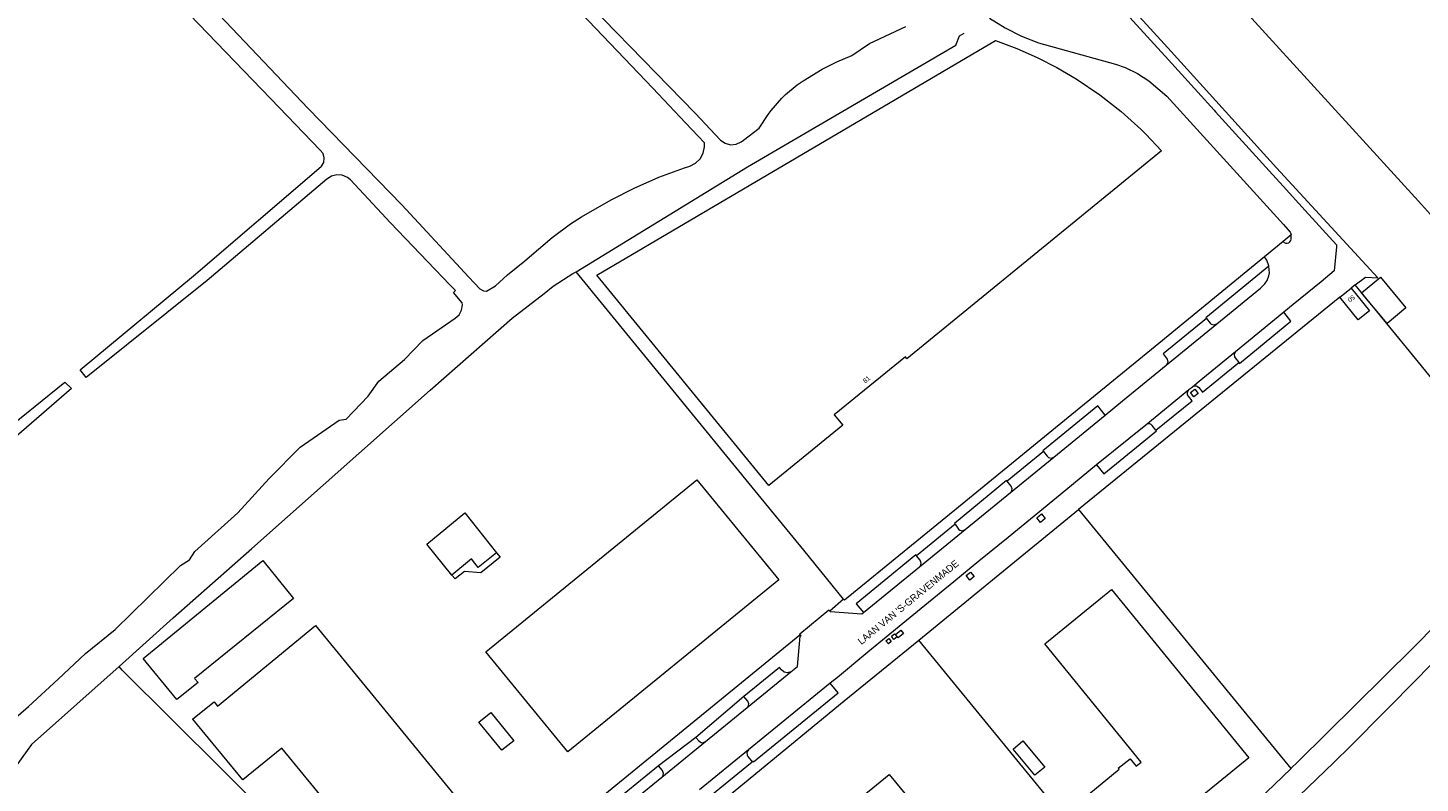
# Model space of a CAD drawing. Header units: metres. Extents: x 83575 to 86200, y 450600 to 453750.
# Tile 19 of 94: x 84102 to 84400, y 451677 to 451839. Entities that reach past the tile are written whole.
import ezdxf
from ezdxf.enums import TextEntityAlignment as Align

# ---------------------------------------------------------------- set-up
doc = ezdxf.new("R2010")
doc.units = ezdxf.units.M
for name, color, linetype, lineweight in [('gw-bs-grondwerklijn', 253, 'Continuous', 18), ('kd-bs-kadastralegrens', 253, 'Continuous', 18), ('og-bs-bebouwing', 253, 'Continuous', 18), ('og-bs-huisnummer', 253, 'Continuous', 18), ('og-bs-straatnaam', 253, 'Continuous', 25), ('vh-bs-randverharding', 253, 'Continuous', 18), ('wb-bs-taludbesch', 253, 'Continuous', 18)]:
    doc.layers.add(name, color=color, linetype=linetype, lineweight=lineweight)
doc.styles.add('Styledgn001', font='dgn001.shx')

msp = doc.modelspace()

# ---------------------------------------------------------------- linework, layer by layer
at = {"layer": 'gw-bs-grondwerklijn'}
for points in [[(84214.56, 451852.16), (84245.3, 451820.51), (84250.67, 451814.74), (84251.67, 451814.09), (84252.84, 451813.8), (84254.03, 451813.91), (84255.13, 451814.4), (84255.6, 451814.78), (84258.98, 451817.3), (84260.9, 451820.29), (84261.52, 451821.11), (84263.79, 451823.72), (84264.6, 451824.5), (84267.07, 451826.57), (84268.36, 451827.46), (84272.45, 451829.95), (84275.55, 451831.55), (84278.77, 451832.9), (84282.59, 451835.43), (84290.33, 451839.05)], [(84165.29, 451809.2), (84165.79, 451810.02), (84165.91, 451810.97), (84165.65, 451811.89), (84165.03, 451812.62), (84154.49, 451823.59), (84131.29, 451847.74)], [(84196.84, 451785.47), (84199.2, 451782.93), (84199.98, 451782.49), (84200.6, 451782.45), (84202.57, 451783.58), (84205.12, 451785.94), (84208.85, 451788.95), (84214.7, 451793.93), (84218.61, 451796.83), (84220.98, 451798.36), (84227.29, 451801.99), (84232.21, 451804.51), (84237.52, 451806.87), (84242.98, 451808.86), (84244.12, 451809.23), (84245.34, 451809.85), (84246.33, 451810.79), (84247, 451811.98), (84247.3, 451813.32), (84247.29, 451814.22), (84243.22, 451818.5), (84236.24, 451825.92), (84214.82, 451848.33)], [(84142.09, 451842.99), (84162.45, 451821.54), (84182.52, 451800.91), (84196.84, 451785.47)], [(84194.02, 451782.63), (84192.81, 451783.84), (84180.08, 451797.1), (84171.5, 451806.25), (84170.86, 451806.79), (84169.78, 451807.27), (84168.6, 451807.36), (84167.46, 451807.06), (84166.49, 451806.39), (84140.85, 451784.72), (84114.99, 451763.98), (84113.7, 451765.59), (84137.97, 451785.77), (84165.23, 451809.13), (84165.29, 451809.2)], [(84467.64, 451790.56), (84474.1, 451785.04), (84475.15, 451783.93), (84475.57, 451782.75), (84475.3, 451781.59), (84443.66, 451745.69), (84429.76, 451730.56), (84415.59, 451715.87), (84410.28, 451710.52), (84400, 451699.78)], [(84177.6, 451763.18), (84183.06, 451767.86), (84187.04, 451771.92), (84193.93, 451776.65), (84194.78, 451777.41), (84195.31, 451778.42), (84195.47, 451779.55), (84195.44, 451779.93), (84193.55, 451782.16), (84194.02, 451782.63)], [(84088.26, 451681.07), (84102.62, 451693.59), (84108.99, 451699.43), (84114.82, 451704.95), (84121.21, 451710.09), (84135.16, 451723.74), (84137.06, 451724.97), (84138.26, 451726.76), (84147.39, 451735.03), (84154.11, 451742.37), (84160.77, 451749.06), (84169.14, 451754.88), (84170.62, 451755.08), (84175.31, 451759.98), (84177.6, 451763.18)], [(84094.28, 451750), (84110.42, 451762.95), (84111.87, 451761.61), (84089.78, 451742.55)], [(84122, 451702.14), (84103.27, 451685.43), (84097.57, 451677.52), (84091.55, 451669.56)], [(84174.33, 451650), (84165.49, 451658.82), (84122.71, 451701.35), (84122, 451702.14)], [(84400, 451699.78), (84385.53, 451685.17), (84381.93, 451681.63), (84367.17, 451667.43), (84361.77, 451662.37), (84356.14, 451657.33), (84348.26, 451650)]]:
    msp.add_lwpolyline(points, dxfattribs=at)
at = {"layer": 'kd-bs-kadastralegrens'}
for p, q in [((84301.85, 451837.12), (84302.83, 451837.69)), ((84219.07, 451786.22), (84219.83, 451786.57))]:
    msp.add_line(p, q, dxfattribs=at)
for points in [[(84122, 451702.14), (84133.61, 451712.55), (84150.45, 451727.36), (84188.57, 451761.24), (84206.1, 451776.66), (84212.94, 451781.96), (84214.88, 451783.55), (84219.07, 451786.22)], [(84277.02, 451716.55), (84268.51, 451727.06), (84258.76, 451738.96), (84219.83, 451786.57)], [(84338.42, 451652.21), (84338, 451652.97), (84293.16, 451707.8)], [(84372.75, 451680.33), (84372.71, 451680.28), (84358.74, 451666.87), (84351.21, 451660.23), (84340.21, 451650.29), (84339.88, 451650)]]:
    msp.add_lwpolyline(points, dxfattribs=at)
at = {"layer": 'og-bs-bebouwing'}
for p, q in [((84383.19, 451781.14), (84385.61, 451783.1)), ((84193.24, 451721.7), (84187.89, 451728.29))]:
    msp.add_line(p, q, dxfattribs=at)
for points in [[(84400, 451801.7), (84358.38, 451847.42), (84370.53, 451858.5), (84375.31, 451862.86), (84374.12, 451864.15), (84384.77, 451873.84), (84385.57, 451874.56), (84390.64, 451868.99), (84389.34, 451867.82), (84400, 451856.1)], [(84345.08, 451812.47), (84290.59, 451767.95), (84290.24, 451768.37), (84275.03, 451755.96), (84276.84, 451753.75), (84261.06, 451740.86), (84224.25, 451785.91), (84309.56, 451836.1), (84314.06, 451834.39), (84318.42, 451832.47), (84322.66, 451830.29), (84326.78, 451827.86), (84331.85, 451824.44), (84336.41, 451820.87), (84340.68, 451817.03), (84341.66, 451816.07), (84345.08, 451812.47)], [(84407.12, 451793.89), (84400, 451801.7)], [(84385.61, 451783.1), (84389.57, 451778.27), (84387.13, 451776.33), (84383.19, 451781.14)], [(84391.87, 451785.43), (84397.29, 451778.88), (84393.3, 451775.57), (84387.87, 451782.13), (84391.87, 451785.43)], [(84245.6, 451742.12), (84263.2, 451720.71), (84218.05, 451683.88), (84200.52, 451705.25), (84245.6, 451742.12)], [(84187.89, 451728.29), (84195.99, 451734.99), (84202.75, 451726.5)], [(84202.75, 451726.5), (84203.55, 451725.57), (84199.43, 451722.22), (84195.9, 451722.45), (84193.94, 451720.91), (84193.24, 451721.7)], [(84202.75, 451726.5), (84198.88, 451723.33), (84197.39, 451725.15), (84193.24, 451721.7)], [(84159.32, 451716.71), (84138.12, 451699.6), (84138.91, 451698.69), (84134.4, 451695.05), (84127.19, 451703.88), (84152.76, 451724.82), (84159.32, 451716.71)], [(84334.32, 451718.61), (84363.76, 451682.61), (84349.48, 451670.94), (84348.88, 451671.69), (84336.37, 451661.46), (84327.04, 451672.86), (84336.01, 451680.16), (84335.79, 451680.39), (84338.33, 451682.42), (84339.62, 451680.79), (84340.68, 451681.66), (84320.06, 451706.96), (84334.32, 451718.61)], [(84164.06, 451710.95), (84194.35, 451673.93), (84194.91, 451674.4), (84198.92, 451669.52), (84198.85, 451669.42), (84202.35, 451665.09), (84198.17, 451661.67), (84198.72, 451660.98), (84191.61, 451655.19), (84176.9, 451673.14), (84170.51, 451667.96), (84156.84, 451684.68), (84148.49, 451677.86), (84137.83, 451690.9), (84137.81, 451690.91), (84142.33, 451694.59), (84143.09, 451693.66), (84164.06, 451710.95)], [(84287.9, 451709.15), (84288.46, 451708.46), (84287.81, 451707.94), (84287.26, 451708.62), (84287.9, 451709.15)], [(84287.24, 451707.52), (84286.62, 451706.97), (84286.09, 451707.6), (84286.7, 451708.13), (84287.24, 451707.52)], [(84199, 451690.24), (84201.56, 451692.3), (84206.49, 451686.27), (84203.93, 451684.21), (84199, 451690.24)], [(84315.41, 451686.21), (84320.05, 451680.62), (84317.94, 451678.89), (84313.34, 451684.44), (84315.41, 451686.21)], [(84263.77, 451650), (84266.26, 451652.04), (84261.22, 451658.2), (84286.79, 451679.06), (84294.18, 451670.03), (84293.15, 451669.18), (84304.41, 451655.38), (84305.44, 451656.21), (84310.51, 451650)]]:
    msp.add_lwpolyline(points, dxfattribs=at)
at = {"layer": 'vh-bs-randverharding'}
for p, q in [((84347.1, 451833.73), (84335.36, 451846.68)), ((84336.77, 451842.68), (84344.18, 451834.5)), ((84344.18, 451834.5), (84345.83, 451832.71)), ((84369.66, 451808.81), (84347.1, 451833.73)), ((84345.83, 451832.71), (84356.3, 451821.18)), ((84356.3, 451821.18), (84356.62, 451820.84)), ((84356.62, 451820.84), (84368.1, 451808.23)), ((84368.1, 451808.23), (84371.11, 451804.9)), ((84371.11, 451804.9), (84375.77, 451799.71)), ((84371.08, 451793.06), (84367.1, 451789.8)), ((84372.81, 451794.48), (84371.08, 451793.06)), ((84356.88, 451775.47), (84366.21, 451783.08)), ((84379.2, 451784.48), (84373.24, 451779.58)), ((84386.48, 451783.81), (84385.61, 451783.1)), ((84400, 451767.25), (84386.48, 451783.81)), ((84383.19, 451781.14), (84327.26, 451735.75)), ((84371.22, 451777.93), (84360.88, 451769.44)), ((84373.24, 451779.58), (84371.22, 451777.93)), ((84346.03, 451766.61), (84356.88, 451775.47)), ((84343.7, 451764.7), (84346.03, 451766.61)), ((84421.82, 451740.53), (84400, 451767.25)), ((84336.7, 451758.99), (84343.7, 451764.7)), ((84350.92, 451761.31), (84341.68, 451753.8)), ((84351.66, 451761.91), (84350.92, 451761.31)), ((84332.99, 451755.93), (84336.7, 451758.99)), ((84322.03, 451746.95), (84332.99, 451755.93)), ((84341.68, 451753.8), (84331.17, 451745.26)), ((84319.79, 451748.16), (84312.03, 451741.78)), ((84312.76, 451739.36), (84322.03, 451746.95)), ((84303.05, 451731.44), (84312.76, 451739.36)), ((84327.26, 451735.75), (84372.75, 451680.33)), ((84300.87, 451732.58), (84292.6, 451725.85)), ((84293.25, 451723.44), (84303.05, 451731.44)), ((84312.21, 451729.74), (84305.99, 451724.66)), ((84281.27, 451713.67), (84293.25, 451723.44)), ((84292.6, 451725.85), (84292.47, 451726.01)), ((84305.99, 451724.66), (84300.63, 451720.25)), ((84300.63, 451720.25), (84294.39, 451715.17)), ((84277.02, 451716.55), (84274.07, 451714)), ((84294.39, 451715.17), (84282.25, 451705.22)), ((84282.25, 451705.22), (84275.72, 451699.8)), ((84256.37, 451693.34), (84265.77, 451700.99)), ((84275.72, 451699.8), (84274.19, 451698.58)), ((84274.19, 451698.58), (84256.7, 451684.3)), ((84255.72, 451695.74), (84245.45, 451686.96)), ((84247.48, 451686.08), (84256.37, 451693.34)), ((84245.45, 451686.96), (84237.44, 451680.86)), ((84238.12, 451678.44), (84247.48, 451686.08)), ((84256.7, 451684.3), (84246.21, 451675.73)), ((84248.63, 451674.51), (84257.49, 451681.76)), ((84227.68, 451669.95), (84238.12, 451678.44))]:
    msp.add_line(p, q, dxfattribs=at)
for points in [[(84308.28, 451840.89), (84311.59, 451838.77), (84315.09, 451836.99), (84318.76, 451835.58), (84335.19, 451831.03), (84337.27, 451830.32), (84339.91, 451829.06), (84342.36, 451827.45), (84346.17, 451824.16), (84371.14, 451796.69), (84372.57, 451795.1), (84372.66, 451794.97), (84372.81, 451794.48)], [(84386.48, 451783.81), (84388.72, 451785.46), (84391.36, 451785.29), (84369.66, 451808.81)], [(84375.77, 451799.71), (84382.51, 451792.36), (84382.47, 451791.97), (84382.01, 451786.78), (84379.2, 451784.48)], [(84371.08, 451793.06), (84371.32, 451792.85), (84371.63, 451792.73), (84371.95, 451792.72), (84372.26, 451792.82), (84372.52, 451793.01), (84372.7, 451793.28), (84372.78, 451793.6)], [(84372.78, 451793.6), (84372.81, 451794.37), (84372.81, 451794.48)], [(84367.1, 451789.8), (84343.69, 451770.62), (84321.55, 451752.56)], [(84368.01, 451787.77), (84367.99, 451787.88), (84367.55, 451789.07), (84367.1, 451789.8)], [(84368.01, 451787.77), (84354.54, 451776.76), (84354.67, 451776.61)], [(84366.21, 451783.08), (84367.14, 451784.01), (84367.66, 451784.74), (84368.03, 451785.71), (84368.15, 451786.39), (84368.01, 451787.77)], [(84361.6, 451767.17), (84361.72, 451767), (84372.74, 451776.05), (84371.22, 451777.93)], [(84354.67, 451776.61), (84345.37, 451769.01), (84346.29, 451767.89), (84346.41, 451767.28), (84346.14, 451766.71), (84346.03, 451766.61)], [(84354.67, 451776.61), (84355.49, 451775.58), (84355.7, 451775.4), (84356.3, 451775.24), (84356.88, 451775.47)], [(84360.88, 451769.44), (84353.12, 451763.1), (84351.66, 451761.91)], [(84360.88, 451769.44), (84360.59, 451768.96), (84360.63, 451768.41), (84360.79, 451768.18), (84361.6, 451767.17)], [(84351.66, 451761.91), (84351.9, 451762.1), (84352.19, 451762.2), (84352.49, 451762.18), (84352.78, 451762.07), (84353.01, 451761.87), (84353.85, 451760.86), (84361.6, 451767.17)], [(84343.86, 451752.71), (84351.6, 451759.01), (84350.79, 451760), (84350.63, 451760.25), (84350.59, 451760.83), (84350.92, 451761.31)], [(84351.23, 451760.75), (84352.15, 451761.52), (84352.92, 451760.59), (84351.99, 451759.83), (84351.23, 451760.75)], [(84332.99, 451755.93), (84331.42, 451757.89), (84319.68, 451748.29), (84319.79, 451748.16)], [(84343.86, 451752.71), (84343.05, 451753.72), (84342.82, 451753.92), (84342.53, 451754.04), (84342.23, 451754.06), (84341.93, 451753.98), (84341.68, 451753.8)], [(84321.55, 451752.56), (84301.64, 451736.23), (84277.21, 451716.34), (84277.02, 451716.55)], [(84331.17, 451745.26), (84332.74, 451743.35), (84343.99, 451752.56), (84343.86, 451752.71)], [(84319.79, 451748.16), (84320.58, 451747.15), (84320.87, 451746.86), (84321.47, 451746.71), (84322.03, 451746.95)], [(84331.17, 451745.26), (84324.56, 451739.9), (84312.21, 451729.74)], [(84312.03, 451741.78), (84311.91, 451741.93), (84300.74, 451732.74), (84300.87, 451732.58)], [(84312.76, 451739.36), (84312.93, 451739.56), (84313.1, 451740.16), (84312.88, 451740.74), (84312.03, 451741.78)], [(84293.16, 451707.8), (84308.91, 451720.72), (84327.26, 451735.75)], [(84300.87, 451732.58), (84301.63, 451731.55), (84301.88, 451731.34), (84302.48, 451731.2), (84303.05, 451731.44)], [(84318.35, 451733.92), (84319.39, 451734.78), (84320.17, 451733.84), (84319.13, 451732.97), (84318.35, 451733.92)], [(84400, 451707.28), (84411.51, 451719.03), (84422.11, 451730.24), (84426.34, 451735)], [(84292.47, 451726.01), (84279.72, 451715.56), (84281.27, 451713.67)], [(84293.25, 451723.44), (84293.46, 451723.67), (84293.63, 451724.28), (84293.41, 451724.87), (84292.6, 451725.85)], [(84303.28, 451721.59), (84304.2, 451722.33), (84304.97, 451721.38), (84304.04, 451720.63), (84303.28, 451721.59)], [(84274.07, 451714), (84273.88, 451714.18), (84267.68, 451709.09)], [(84274.07, 451714), (84274.14, 451713.93), (84280.95, 451713.41), (84281.27, 451713.67)], [(84267.68, 451709.09), (84267.58, 451709.01), (84267.66, 451708.88), (84220.88, 451670.65), (84220.74, 451670.67), (84214.62, 451665.77)], [(84265.77, 451700.99), (84267.2, 451702.16), (84267.75, 451708.64), (84267.93, 451708.79), (84267.68, 451709.09)], [(84288.13, 451709), (84289.26, 451709.91), (84289.84, 451709.2), (84288.71, 451708.29), (84288.13, 451709)], [(84222.53, 451650), (84250.2, 451672.62), (84277.18, 451694.82), (84293.16, 451707.8)], [(84372.75, 451680.33), (84374.25, 451681.76), (84398.92, 451706.17), (84400, 451707.28)], [(84265.77, 451700.99), (84265.06, 451700.76), (84264.32, 451700.91), (84263.75, 451701.41), (84263.31, 451701.96), (84255.72, 451695.74)], [(84257.49, 451681.76), (84257.64, 451681.9), (84257.75, 451681.74), (84275.9, 451696.52), (84274.19, 451698.58)], [(84256.37, 451693.34), (84256.58, 451693.57), (84256.74, 451694.17), (84256.53, 451694.75), (84255.72, 451695.74)], [(84245.45, 451686.96), (84246.08, 451686.22), (84246.31, 451686.01), (84246.59, 451685.88), (84246.91, 451685.84), (84247.21, 451685.92), (84247.48, 451686.08)], [(84256.7, 451684.3), (84256.35, 451683.79), (84256.38, 451683.17), (84256.54, 451682.9), (84257.49, 451681.76)], [(84237.44, 451680.86), (84226.22, 451671.75), (84227.68, 451669.95)], [(84238.12, 451678.44), (84238.34, 451678.68), (84238.5, 451679.28), (84238.27, 451679.86), (84237.44, 451680.86)]]:
    msp.add_lwpolyline(points, dxfattribs=at)
at = {"layer": 'wb-bs-taludbesch'}
msp.add_lwpolyline([(84219.83, 451786.57), (84256.47, 451809.03), (84301.02, 451835.09), (84301.85, 451837.12)], dxfattribs=at)

# ---------------------------------------------------------------- texts
at = {"layer": 'og-bs-huisnummer', "style": 'Styledgn001'}
for s, rotation, p in [('50', 219.0529, (84385.33, 451781.26)), ('81', 39.194, (84282.26, 451763.17))]:
    msp.add_text(s, height=1, rotation=rotation, dxfattribs=at).set_placement(p, align=Align.CENTER)
at = {"layer": 'og-bs-straatnaam', "style": 'Styledgn001'}
msp.add_text("LAAN VAN 'S-GRAVENMADE", height=1.5, rotation=39.3332, dxfattribs=at).set_placement((84290.85, 451715.89), align=Align.MIDDLE_CENTER)

doc.saveas('drawing.dxf')
